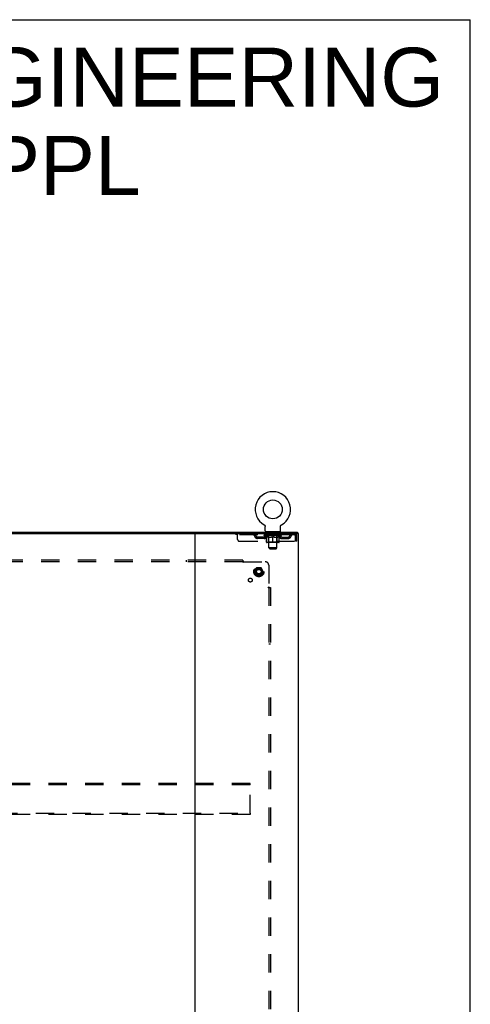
# Model space of a CAD drawing. Header units: inches. Extents: x 0 to 243, y 0 to 157.
# Tile 30 of 30: x 210 to 243, y 85 to 157. Entities that reach past the tile are written whole.
import ezdxf

# ---------------------------------------------------------------- set-up
doc = ezdxf.new("R2010")
doc.units = ezdxf.units.IN
doc.header["$LTSCALE"] = 13.357143
doc.header["$MEASUREMENT"] = 0
doc.linetypes.add('HIDDEN', pattern=[0.2, 0.1, -0.1])
doc.layers.get('0').update_dxf_attribs({"linetype": 'CONTINUOUS'})
for name, color, linetype in [('DEFAULT_2', 8, 'HIDDEN'), ('DIMENSIONS', 7, 'CONTINUOUS'), ('SUBPANEL', 7, 'CONTINUOUS')]:
    doc.layers.add(name, color=color, linetype=linetype)
doc.styles.get("Standard").update_dxf_attribs({"font": 'arial.ttf'})

msp = doc.modelspace()

# ---------------------------------------------------------------- linework, layer by layer
at = {"color": 7, "linetype": 'Continuous'}
for p, q in [((0, 157.143), (242.857, 157.143)), ((242.857, 0), (242.857, 157.143)), ((170.394, 119.821), (230.29, 119.821)), ((227.852, 120.359), (227.852, 120.359)), ((227.852, 120.359), (227.857, 120.357)), ((227.855, 120.358), (227.854, 120.359)), ((227.857, 120.357), (227.861, 120.354)), ((227.861, 120.354), (227.865, 120.351)), ((227.865, 120.351), (227.869, 120.348)), ((227.869, 120.348), (227.873, 120.345)), ((227.873, 120.345), (227.877, 120.341)), ((227.877, 120.342), (227.881, 120.338)), ((227.881, 120.338), (227.884, 120.334)), ((227.884, 120.335), (227.888, 120.331)), ((227.888, 120.331), (227.891, 120.327)), ((227.891, 120.327), (227.894, 120.323)), ((227.894, 120.323), (227.897, 120.319)), ((227.897, 120.319), (227.9, 120.315)), ((227.9, 120.315), (227.903, 120.311)), ((227.903, 120.311), (227.906, 120.306)), ((227.906, 120.306), (227.908, 120.302)), ((227.908, 120.302), (227.911, 120.297)), ((227.91, 120.297), (227.913, 120.293)), ((227.913, 120.293), (227.915, 120.288)), ((227.915, 120.288), (227.916, 120.283)), ((227.916, 120.283), (227.918, 120.278)), ((227.918, 120.278), (227.92, 120.274)), ((227.92, 120.274), (227.921, 120.269)), ((227.921, 120.269), (227.922, 120.264)), ((227.922, 120.264), (227.923, 120.259)), ((227.923, 120.259), (227.924, 120.254)), ((227.924, 120.254), (227.924, 120.249)), ((227.925, 120.239), (227.925, 120.234)), ((227.925, 119.92), (227.925, 120.234)), ((227.988, 119.851), (227.988, 119.821)), ((228.988, 119.851), (227.988, 119.851)), ((228.988, 119.851), (228.988, 119.821)), ((229.05, 120.244), (229.051, 120.249)), ((229.05, 119.92), (229.05, 120.234)), ((229.051, 120.254), (229.052, 120.259)), ((229.051, 120.249), (229.051, 120.254)), ((229.052, 120.259), (229.053, 120.264)), ((229.053, 120.264), (229.054, 120.269)), ((229.054, 120.269), (229.056, 120.274)), ((229.056, 120.274), (229.057, 120.278)), ((229.057, 120.278), (229.059, 120.283)), ((229.059, 120.283), (229.061, 120.288)), ((229.061, 120.288), (229.063, 120.293)), ((229.063, 120.293), (229.065, 120.297)), ((229.065, 120.297), (229.067, 120.302)), ((229.067, 120.302), (229.07, 120.306)), ((229.069, 120.306), (229.072, 120.311)), ((229.072, 120.311), (229.075, 120.315)), ((229.075, 120.315), (229.078, 120.319)), ((229.078, 120.319), (229.081, 120.323)), ((229.081, 120.323), (229.084, 120.327)), ((229.084, 120.327), (229.088, 120.331)), ((229.087, 120.331), (229.091, 120.335)), ((229.091, 120.334), (229.095, 120.338)), ((229.094, 120.338), (229.098, 120.342)), ((229.098, 120.341), (229.102, 120.345)), ((229.102, 120.345), (229.106, 120.348)), ((229.106, 120.348), (229.11, 120.351)), ((229.11, 120.351), (229.114, 120.354)), ((229.114, 120.354), (229.119, 120.357)), ((229.114, 120.354), (229.116, 120.355)), ((229.119, 120.357), (229.123, 120.359)), ((229.122, 120.359), (229.12, 120.358)), ((230.29, 119.821), (230.29, 119.717))]:
    msp.add_line(p, q, dxfattribs=at)
at = {"color": 3, "linetype": 'Continuous'}
for p, q in [((170.342, 119.717), (230.342, 119.717)), ((222.842, 47.955), (222.842, 119.687)), ((230.342, 47.925), (230.342, 119.717))]:
    msp.add_line(p, q, dxfattribs=at)
at = {"color": 7, "linetype": 'Continuous'}
for points in [[(227.924, 120.249), (227.925, 120.244), (227.925, 120.239)], [(229.05, 120.234), (229.05, 120.239), (229.05, 120.244)], [(229.05, 120.234), (229.05, 120.239), (229.05, 120.244)]]:
    msp.add_lwpolyline(points, dxfattribs=at)
msp.add_circle((228.488, 121.479), 0.688, dxfattribs=at)
for centre, radius, start, end in [((228.488, 121.479), 1.288, 299.50527, 240.49473), ((227.994, 119.92), 0.069, 180, 265), ((228.981, 119.92), 0.069, 275, 360)]:
    msp.add_arc(centre, radius, start, end, dxfattribs=at)
at = {"color": 3, "linetype": 'Continuous'}
for centre, radius, start, end in [((222.812, 119.687), 0.03, 0, 90), ((222.873, 119.686), 0.031, 90, 180)]:
    msp.add_arc(centre, radius, start, end, dxfattribs=at)
at = {"layer": 'DEFAULT_2', "color": 8, "linetype": 'HIDDEN'}
for p, q in [((227.852, 120.359), (227.852, 120.359)), ((227.86, 120.355), (227.861, 120.354)), ((228.085, 119.851), (228.085, 119.821)), ((228.123, 119.761), (228.123, 119.841)), ((228.853, 119.761), (228.853, 119.841)), ((228.891, 119.851), (228.891, 119.821)), ((229.123, 120.359), (229.123, 120.359)), ((225.8, 119.717), (225.8, 119.613)), ((230.071, 119.613), (225.8, 119.613)), ((225.925, 119.28), (225.925, 119.717)), ((226.05, 119.155), (230.104, 119.155)), ((226.9, 119.717), (226.9, 119.613)), ((227.373, 119.362), (227.373, 119.466)), ((227.856, 119.466), (227.373, 119.466)), ((227.856, 119.362), (227.373, 119.362)), ((227.623, 119.362), (227.623, 119.466)), ((227.854, 119.566), (227.854, 119.613)), ((229.121, 119.566), (227.854, 119.566)), ((228.014, 119.455), (227.854, 119.566)), ((227.864, 119.606), (227.864, 119.613)), ((227.873, 119.603), (227.873, 119.606)), ((227.873, 119.603), (229.103, 119.603)), ((227.882, 119.603), (227.882, 119.606)), ((227.882, 119.603), (227.882, 119.606)), ((227.893, 119.606), (227.893, 119.613)), ((227.909, 119.603), (227.909, 119.606)), ((227.911, 119.603), (227.911, 119.606)), ((227.939, 119.606), (227.939, 119.613)), ((227.954, 119.603), (227.954, 119.606)), ((227.956, 119.603), (227.956, 119.606)), ((228.161, 119.606), (227.959, 119.606)), ((228.003, 119.606), (228.003, 119.613)), ((228.004, 119.603), (228.004, 119.606)), ((228.005, 119.603), (228.005, 119.606)), ((228.008, 119.603), (228.008, 119.606)), ((228.014, 119.455), (228.024, 119.455)), ((228.015, 119.603), (228.015, 119.606)), ((228.015, 119.603), (228.015, 119.606)), ((228.018, 119.603), (228.018, 119.606)), ((228.022, 119.603), (228.022, 119.607)), ((228.024, 119.092), (228.024, 119.498)), ((228.026, 119.603), (228.026, 119.606)), ((228.04, 119.603), (228.04, 119.606)), ((228.05, 119.613), (228.05, 119.717)), ((228.058, 119.603), (228.058, 119.606)), ((228.059, 119.603), (228.059, 119.609)), ((228.914, 119.055), (228.061, 119.055)), ((228.079, 119.603), (228.079, 119.606)), ((228.079, 119.603), (228.079, 119.606)), ((228.081, 119.606), (228.081, 119.613)), ((228.09, 119.603), (228.09, 119.606)), ((228.094, 119.603), (228.094, 119.606)), ((228.104, 119.603), (228.104, 119.606)), ((228.115, 119.603), (228.115, 119.61)), ((228.13, 119.603), (228.13, 119.606)), ((228.193, 119.751), (228.133, 119.751)), ((228.133, 119.603), (228.133, 119.606)), ((228.175, 119.095), (228.135, 119.055)), ((228.161, 119.603), (228.161, 119.606)), ((228.228, 119.606), (228.166, 119.606)), ((228.166, 119.455), (228.346, 119.455)), ((228.171, 119.606), (228.171, 119.613)), ((228.175, 119.095), (228.175, 119.563)), ((228.8, 119.095), (228.175, 119.095)), ((228.178, 119.603), (228.178, 119.606)), ((228.182, 119.603), (228.182, 119.606)), ((228.188, 118.67), (228.188, 119.741)), ((228.188, 119.603), (228.188, 119.611)), ((228.193, 119.603), (228.193, 119.606)), ((228.204, 119.603), (228.204, 119.606)), ((228.228, 119.603), (228.228, 119.606)), ((228.303, 119.606), (228.243, 119.606)), ((228.264, 119.603), (228.264, 119.606)), ((228.271, 119.606), (228.271, 119.613)), ((228.275, 119.603), (228.275, 119.606)), ((228.277, 119.603), (228.277, 119.612)), ((228.28, 119.603), (228.28, 119.606)), ((228.287, 119.603), (228.287, 119.606)), ((228.303, 119.603), (228.303, 119.606)), ((228.383, 119.606), (228.329, 119.606)), ((228.342, 119.603), (228.342, 119.606)), ((228.373, 119.606), (228.451, 119.611)), ((228.378, 119.606), (228.378, 119.613)), ((228.378, 119.606), (228.378, 119.613)), ((228.378, 119.613), (228.378, 119.613)), ((228.378, 119.603), (228.378, 119.606)), ((228.382, 119.603), (228.382, 119.607)), ((228.383, 119.603), (228.383, 119.606)), ((228.383, 119.603), (228.383, 119.606)), ((228.419, 119.606), (228.483, 119.606)), ((228.424, 119.603), (228.424, 119.606)), ((228.429, 119.606), (228.429, 119.61)), ((228.451, 119.606), (228.451, 119.611)), ((228.467, 119.603), (228.467, 119.606)), ((228.485, 119.606), (228.485, 119.606)), ((228.485, 119.603), (228.485, 119.606)), ((228.485, 119.603), (228.485, 119.606)), ((228.488, 119.606), (228.488, 119.613)), ((228.488, 119.613), (228.602, 119.606)), ((228.488, 119.055), (228.488, 119.498)), ((228.49, 119.603), (228.49, 119.606)), ((228.49, 119.603), (228.49, 119.606)), ((228.49, 119.606), (228.49, 119.606)), ((228.508, 119.603), (228.508, 119.606)), ((228.508, 119.606), (228.557, 119.606)), ((228.551, 119.603), (228.551, 119.606)), ((228.592, 119.603), (228.592, 119.606)), ((228.592, 119.603), (228.592, 119.606)), ((228.592, 119.606), (228.647, 119.606)), ((228.593, 119.603), (228.593, 119.607)), ((228.597, 119.606), (228.597, 119.613)), ((228.597, 119.613), (228.598, 119.613)), ((228.597, 119.603), (228.597, 119.606)), ((228.598, 119.606), (228.598, 119.613)), ((228.629, 119.455), (228.809, 119.455)), ((228.633, 119.603), (228.633, 119.606)), ((228.673, 119.603), (228.673, 119.606)), ((228.673, 119.606), (228.732, 119.606)), ((228.688, 119.603), (228.688, 119.606)), ((228.695, 119.603), (228.695, 119.606)), ((228.698, 119.603), (228.698, 119.612)), ((228.7, 119.603), (228.7, 119.606)), ((228.704, 119.606), (228.704, 119.613)), ((228.711, 119.603), (228.711, 119.606)), ((228.748, 119.603), (228.748, 119.606)), ((228.748, 119.606), (228.81, 119.606)), ((228.772, 119.603), (228.772, 119.606)), ((228.843, 119.751), (228.783, 119.751)), ((228.783, 119.603), (228.783, 119.606)), ((228.787, 119.603), (228.787, 119.611)), ((228.788, 118.67), (228.788, 119.741)), ((228.793, 119.603), (228.793, 119.606)), ((228.797, 119.603), (228.797, 119.606)), ((228.8, 119.095), (228.8, 119.563)), ((228.8, 119.095), (228.84, 119.055)), ((228.804, 119.606), (228.804, 119.613)), ((228.815, 119.603), (228.815, 119.606)), ((228.815, 119.606), (229.016, 119.606)), ((228.842, 119.603), (228.842, 119.606)), ((228.845, 119.603), (228.845, 119.606)), ((228.86, 119.603), (228.86, 119.61)), ((228.872, 119.603), (228.872, 119.606)), ((228.881, 119.603), (228.881, 119.606)), ((228.885, 119.603), (228.885, 119.606)), ((228.895, 119.606), (228.895, 119.613)), ((228.896, 119.603), (228.896, 119.606)), ((228.896, 119.603), (228.896, 119.606)), ((228.916, 119.603), (228.916, 119.609)), ((228.917, 119.603), (228.917, 119.606)), ((228.925, 119.613), (228.925, 119.717)), ((228.935, 119.603), (228.935, 119.606)), ((228.949, 119.603), (228.949, 119.606)), ((228.951, 119.092), (228.951, 119.498)), ((228.951, 119.455), (228.962, 119.455)), ((228.954, 119.603), (228.954, 119.607)), ((228.957, 119.603), (228.957, 119.606)), ((228.96, 119.603), (228.96, 119.606)), ((228.96, 119.603), (228.96, 119.606)), ((228.962, 119.455), (229.121, 119.566)), ((228.968, 119.603), (228.968, 119.606)), ((228.971, 119.603), (228.971, 119.606)), ((228.971, 119.603), (228.971, 119.606)), ((228.973, 119.606), (228.973, 119.613)), ((229.019, 119.603), (229.019, 119.606)), ((229.022, 119.603), (229.022, 119.606)), ((229.036, 119.606), (229.036, 119.613)), ((229.065, 119.603), (229.065, 119.606)), ((229.066, 119.603), (229.066, 119.606)), ((229.083, 119.606), (229.083, 119.613)), ((229.093, 119.603), (229.093, 119.606)), ((229.094, 119.603), (229.094, 119.606)), ((229.103, 119.603), (229.103, 119.606)), ((229.111, 119.606), (229.111, 119.613)), ((229.119, 119.466), (229.602, 119.466)), ((229.119, 119.362), (229.602, 119.362)), ((229.121, 119.566), (229.121, 119.613)), ((229.352, 119.362), (229.352, 119.466)), ((229.602, 119.362), (229.602, 119.466)), ((230.071, 119.717), (230.071, 119.613)), ((230.104, 119.55), (230.104, 119.155)), ((230.134, 119.155), (230.134, 119.55)), ((230.238, 119.55), (230.134, 119.55)), ((230.238, 119.155), (230.134, 119.155)), ((230.238, 119.155), (230.238, 119.55)), ((228.788, 118.67), (228.188, 118.67)), ((228.257, 118.601), (228.188, 118.67)), ((228.257, 118.601), (228.719, 118.601)), ((228.719, 118.601), (228.788, 118.67)), ((227.304, 117.219), (227.149, 116.951)), ((227.149, 116.941), (227.304, 116.674)), ((227.621, 117.224), (227.312, 117.224)), ((227.784, 116.951), (227.63, 117.219)), ((227.63, 116.674), (227.784, 116.941)), ((227.621, 116.669), (227.312, 116.669)), ((226.842, 101.509), (173.842, 101.509)), ((226.842, 101.405), (173.842, 101.405)), ((226.842, 101.405), (226.842, 101.509)), ((226.842, 99.363), (226.842, 101.405)), ((173.842, 99.363), (226.842, 99.363)), ((226.842, 99.259), (173.842, 99.259)), ((226.842, 99.363), (226.842, 99.259))]:
    msp.add_line(p, q, dxfattribs=at)
for points in [[(228.174, 119.455), (228.149, 119.459), (228.125, 119.465), (228.1, 119.472), (228.075, 119.479), (228.05, 119.488), (228.024, 119.498)], [(228.024, 119.497), (228.049, 119.488), (228.073, 119.479), (228.096, 119.472), (228.12, 119.465), (228.143, 119.459), (228.166, 119.455)], [(228.488, 119.498), (228.462, 119.488), (228.436, 119.479), (228.411, 119.472), (228.386, 119.465), (228.361, 119.459), (228.337, 119.455)], [(228.346, 119.455), (228.37, 119.459), (228.393, 119.465), (228.416, 119.472), (228.44, 119.479), (228.464, 119.487), (228.488, 119.497)], [(228.639, 119.455), (228.614, 119.459), (228.589, 119.465), (228.564, 119.472), (228.539, 119.48), (228.513, 119.489), (228.488, 119.498)], [(228.488, 119.497), (228.512, 119.487), (228.536, 119.479), (228.559, 119.471), (228.583, 119.465), (228.606, 119.459), (228.629, 119.455)], [(228.951, 119.498), (228.925, 119.488), (228.9, 119.479), (228.875, 119.471), (228.85, 119.465), (228.826, 119.459), (228.801, 119.455)], [(228.809, 119.455), (228.832, 119.459), (228.856, 119.465), (228.879, 119.472), (228.903, 119.479), (228.927, 119.488), (228.951, 119.497)], [(230.075, 119.713), (230.073, 119.716), (230.071, 119.717)], [(230.082, 119.603), (230.08, 119.607), (230.078, 119.609), (230.075, 119.611), (230.073, 119.613), (230.071, 119.613)], [(230.075, 119.713), (230.078, 119.708), (230.08, 119.7), (230.082, 119.691), (230.085, 119.681), (230.087, 119.668), (230.089, 119.654), (230.092, 119.639), (230.094, 119.622), (230.097, 119.605), (230.099, 119.587), (230.101, 119.569), (230.104, 119.55)], [(230.082, 119.603), (230.085, 119.599), (230.087, 119.595), (230.089, 119.589), (230.092, 119.584), (230.094, 119.577), (230.097, 119.571), (230.099, 119.564), (230.101, 119.557), (230.104, 119.55)]]:
    msp.add_lwpolyline(points, dxfattribs=at)
for radius in [0.372, 0.356, 0.312, 0.204, 0.188, 0.183, 0.165]:
    msp.add_circle((227.467, 116.946), radius, dxfattribs=at)
for centre, radius, start, end in [((227.994, 119.92), 0.069, 265, 270), ((228.113, 119.841), 0.01, 0, 90), ((228.133, 119.761), 0.01, 180, 270), ((228.843, 119.761), 0.01, 270, 360), ((228.863, 119.841), 0.01, 90, 180), ((228.981, 119.92), 0.069, 270, 275), ((226.05, 119.28), 0.125, 180, 270), ((227.084, 119.55), 0.167, 8.07163, 90), ((227.084, 119.551), 0.0625, 7.98631, 90), ((227.373, 119.591), 0.229, 187.98631, 270), ((227.373, 119.591), 0.125, 188.07163, 270), ((227.856, 119.591), 0.125, 270, 351.92837), ((227.856, 119.591), 0.229, 270, 352.01369), ((228.145, 119.55), 0.167, 90, 171.92837), ((228.061, 119.092), 0.0371, 180, 270), ((228.145, 119.551), 0.0625, 90, 172.01369), ((228.135, 119.563), 0.0398, 0, 90), ((228.178, 119.741), 0.01, 0, 90), ((228.798, 119.741), 0.01, 90, 180), ((228.84, 119.563), 0.0398, 90, 180), ((228.83, 119.55), 0.167, 8.07163, 90), ((228.831, 119.551), 0.0625, 7.98631, 90), ((229.119, 119.591), 0.229, 187.98631, 270), ((228.914, 119.092), 0.0371, 270, 360), ((229.119, 119.591), 0.125, 188.07163, 270), ((229.602, 119.591), 0.125, 270, 351.92837), ((229.602, 119.591), 0.229, 270, 352.01369), ((229.891, 119.55), 0.167, 90, 171.92837), ((229.891, 119.551), 0.0625, 90, 172.01369), ((230.071, 119.55), 0.167, 0, 90), ((230.071, 119.55), 0.063, 0, 90), ((227.158, 116.946), 0.01, 150.01268, 209.98829), ((227.312, 117.214), 0.01, 90.01235, 149.98915), ((227.621, 117.214), 0.01, 30.01204, 89.98872), ((227.775, 116.946), 0.01, 330.01268, 29.98829), ((227.312, 116.679), 0.01, 210.01204, 269.98872), ((227.621, 116.679), 0.01, 270.01235, 329.98915)]:
    msp.add_arc(centre, radius, start, end, dxfattribs=at)
for centre, major_axis, ratio, start_param, end_param in [((228.488, 119.613), (0.633, 0.007), 0.05963, 2.96643, 3.140963), ((227.835, 119.601), (0.198, 0), 0.060556, 0.430652, 1.470503), ((228.488, 119.613), (0.633, 0), 0.060556, -3.141593, -2.96706), ((227.835, 119.594), (0.198, 0.002), 0.05963, 1.376596, 1.469874), ((228.488, 119.613), (0.633, 0.013), 0.05688, 2.791345, 2.965878), ((227.81, 119.601), (0.198, 0.002), 0.05963, 0.25549, 1.295341), ((227.879, 119.601), (0.198, -0.002), 0.05963, 0.605815, 1.645666), ((228.488, 119.613), (0.633, -0.007), 0.05963, -2.96643, -2.791898), ((227.879, 119.594), (0.198, 0), 0.060556, 1.551758, 1.645036), ((227.81, 119.594), (0.198, 0.004), 0.05688, 1.20151, 1.294789), ((227.88, 119.597), (0.164, 0.002), 0.05963, 1.065228, 1.614276), ((227.86, 119.597), (0.164, 0.003), 0.05688, 0.890143, 1.43919), ((227.918, 119.597), (0.164, 0), 0.060556, 1.240391, 1.789438), ((228.488, 119.613), (0.633, 0.019), 0.052395, 2.616403, 2.790936), ((227.806, 119.601), (0.198, 0.004), 0.05688, 0.080405, 1.120256), ((227.941, 119.601), (0.198, -0.004), 0.05688, 0.7809, 1.820751), ((228.488, 119.613), (0.633, -0.013), 0.05688, -2.791345, -2.616812), ((227.941, 119.594), (0.198, -0.002), 0.05963, 1.72692, 1.820198), ((227.806, 119.594), (0.198, 0.006), 0.052395, 1.026568, 1.119847), ((227.859, 119.597), (0.164, 0.005), 0.052395, 0.715201, 1.264248), ((227.974, 119.597), (0.164, -0.002), 0.05963, 1.415553, 1.9646), ((228.488, 119.613), (0.633, 0.025), 0.046319, 2.441654, 2.616187), ((228.021, 119.601), (0.198, -0.006), 0.052395, 0.955842, 1.995693), ((227.823, 119.601), (0.198, 0.006), 0.052395, -0.094537, 0.945314), ((228.488, 119.613), (0.633, -0.019), 0.052395, -2.616403, -2.44187), ((228.021, 119.594), (0.198, -0.004), 0.05688, 1.902006, 1.995284), ((227.823, 119.594), (0.198, 0.008), 0.046319, 0.851819, 0.945098), ((227.878, 119.597), (0.164, 0.006), 0.046319, 0.540452, 1.089499), ((228.045, 119.597), (0.164, -0.003), 0.05688, 1.590638, 2.139686), ((228.488, 119.613), (0.633, 0.029), 0.038841, 2.267123, 2.441656), ((228.114, 119.601), (0.198, -0.008), 0.046319, 1.130591, 2.170442), ((227.861, 119.601), (0.198, 0.008), 0.046319, -0.269286, 0.770565), ((228.488, 119.613), (0.633, -0.025), 0.046319, -2.441654, -2.267121), ((228.114, 119.594), (0.198, -0.006), 0.052395, 2.076947, 2.170226), ((227.861, 119.594), (0.198, 0.009), 0.038841, 0.677289, 0.770567), ((227.915, 119.597), (0.164, 0.008), 0.038841, 0.365921, 0.914969), ((228.129, 119.597), (0.164, -0.005), 0.052395, 1.76558, 2.314627), ((228.488, 119.613), (0.633, 0.033), 0.030195, 2.09281, 2.267343), ((228.219, 119.601), (0.198, -0.009), 0.038841, 1.305122, 2.344973), ((227.917, 119.601), (0.198, 0.009), 0.038841, -0.443817, 0.596034), ((228.488, 119.613), (0.633, -0.029), 0.038841, -2.267123, -2.092591), ((228.219, 119.594), (0.198, -0.008), 0.046319, 2.251696, 2.344975), ((227.917, 119.594), (0.198, 0.01), 0.030195, 0.502975, 0.596254), ((227.969, 119.597), (0.164, 0.009), 0.030195, 0.191608, 0.740655), ((228.225, 119.597), (0.164, -0.006), 0.046319, 1.940329, 2.489376), ((227.99, 119.601), (0.198, 0.01), 0.030195, -0.61813, 0.421721), ((228.488, 119.613), (0.633, 0.036), 0.020645, 1.918687, 2.09322), ((228.332, 119.601), (0.198, -0.01), 0.030195, 1.479435, 2.519286), ((228.488, 119.613), (0.633, -0.033), 0.030195, -2.09281, -1.918277), ((228.332, 119.594), (0.198, -0.009), 0.038841, 2.426227, 2.519505), ((227.99, 119.594), (0.198, 0.011), 0.020645, 0.328852, 0.422131), ((228.039, 119.597), (0.164, 0.009), 0.020645, 0.017485, 0.566532), ((228.328, 119.597), (0.164, -0.008), 0.038841, 2.11486, 2.663907), ((228.079, 119.601), (0.198, 0.011), 0.020645, -0.792253, 0.247598), ((228.488, 119.613), (0.633, 0.038), 0.010478, 1.744704, 1.919237), ((228.449, 119.601), (0.198, -0.011), 0.020645, 1.653558, 2.693409), ((228.488, 119.613), (0.633, -0.036), 0.020645, -1.918687, -1.744154), ((228.449, 119.594), (0.198, -0.01), 0.030195, 2.60054, 2.693819), ((228.079, 119.594), (0.198, 0.012), 0.010478, 0.154869, 0.248148), ((228.123, 119.597), (0.164, 0.01), 0.010478, 6.126688, 6.675735), ((228.437, 119.597), (0.164, -0.009), 0.030195, 2.289173, 2.83822), ((228.18, 119.601), (0.198, 0.012), 0.010478, -0.966236, -0.000846), ((228.568, 119.601), (0.198, -0.012), 0.010478, 1.827541, 2.867392), ((228.488, 119.613), (0.633, -0.038), 0.010478, -1.744704, -1.570171), ((228.568, 119.594), (0.198, -0.011), 0.020645, 2.774664, 2.867942), ((228.546, 119.597), (0.164, -0.009), 0.020645, 2.463296, 3.012344), ((228.407, 119.601), (0.198, 0.012), 0.010478, 0.274201, 1.314052), ((228.321, 119.597), (0.164, 0.01), 0.010478, -0.000298, 0.504314), ((228.29, 119.594), (0.198, 0.012), 0.010478, 0.192946, 0.399283), ((228.488, 119.613), (0.633, 0.038), 0.010478, -1.578586, -1.396888), ((228.685, 119.594), (0.198, -0.012), 0.010478, 2.948646, 3.041925), ((228.654, 119.597), (0.164, -0.01), 0.010478, 2.637279, 3.142076), ((228.526, 119.601), (0.198, 0.011), 0.020645, 0.448184, 1.488034), ((228.429, 119.597), (0.164, 0.009), 0.020645, 0.129249, 0.678296), ((228.407, 119.594), (0.198, 0.011), 0.020645, 0.273651, 0.366929), ((228.795, 119.601), (0.198, -0.012), 0.010478, -3.140747, -2.175357), ((228.488, 119.613), (0.633, 0.036), 0.020645, -1.397439, -1.222906), ((228.488, 119.613), (0.633, -0.038), 0.010478, 1.222355, 1.396888), ((228.643, 119.601), (0.198, 0.01), 0.030195, 0.622307, 1.662158), ((228.539, 119.597), (0.164, 0.009), 0.030195, 0.303372, 0.852419), ((228.852, 119.597), (0.164, -0.01), 0.010478, 2.749043, 3.29809), ((228.896, 119.601), (0.198, -0.011), 0.020645, 2.893995, 3.933846), ((228.526, 119.594), (0.198, 0.01), 0.030195, 0.447774, 0.541052), ((228.896, 119.594), (0.198, -0.012), 0.010478, 2.893445, 2.986723), ((228.488, 119.613), (0.633, 0.033), 0.030195, -1.223315, -1.048783), ((228.488, 119.613), (0.633, -0.036), 0.020645, 1.048373, 1.222906), ((228.756, 119.601), (0.198, 0.009), 0.038841, 0.79662, 1.836471), ((228.647, 119.597), (0.164, 0.008), 0.038841, 0.477686, 1.026733), ((228.936, 119.597), (0.164, -0.009), 0.020645, 2.57506, 3.124108), ((228.985, 119.601), (0.198, -0.01), 0.030195, 2.719872, 3.759723), ((228.861, 119.601), (0.198, 0.008), 0.046319, 0.971151, 2.011002), ((228.643, 119.594), (0.198, 0.009), 0.038841, 0.622087, 0.715366), ((228.985, 119.594), (0.198, -0.011), 0.020645, 2.719462, 2.812741), ((228.488, 119.613), (0.633, 0.029), 0.038841, -1.049002, -0.874469), ((228.488, 119.613), (0.633, -0.033), 0.030195, 0.87425, 1.048783), ((228.75, 119.597), (0.164, 0.006), 0.046319, 0.652216, 1.201263), ((228.955, 119.601), (0.198, 0.006), 0.052395, 1.1459, 2.185751), ((229.006, 119.597), (0.164, -0.009), 0.030195, 2.400937, 2.949985), ((229.058, 119.601), (0.198, -0.009), 0.038841, 2.545558, 3.585409), ((228.846, 119.597), (0.164, 0.005), 0.052395, 0.826965, 1.376012), ((228.756, 119.594), (0.198, 0.008), 0.046319, 0.796618, 0.889896), ((229.058, 119.594), (0.198, -0.01), 0.030195, 2.545339, 2.638617), ((229.034, 119.601), (0.198, 0.004), 0.05688, 1.320842, 2.360692), ((228.488, 119.613), (0.633, 0.025), 0.046319, -0.874471, -0.699939), ((228.488, 119.613), (0.633, -0.029), 0.038841, 0.699936, 0.874469), ((229.115, 119.601), (0.198, -0.008), 0.046319, 2.371028, 3.410879), ((229.06, 119.597), (0.164, -0.008), 0.038841, 2.226624, 2.775671), ((229.097, 119.601), (0.198, 0.002), 0.05963, 1.495927, 2.535778), ((228.931, 119.597), (0.164, 0.003), 0.05688, 1.001907, 1.550954), ((229.152, 119.601), (0.198, -0.006), 0.052395, 2.196279, 3.23613), ((229.097, 119.597), (0.164, -0.006), 0.046319, 2.052093, 2.601141), ((228.861, 119.594), (0.198, 0.006), 0.052395, 0.971367, 1.064645), ((229.115, 119.594), (0.198, -0.009), 0.038841, 2.371026, 2.464304), ((229.141, 119.601), (0.198, 0), 0.060556, 1.671089, 2.71094), ((229.169, 119.601), (0.198, -0.004), 0.05688, 2.021337, 3.061188), ((228.488, 119.613), (0.633, 0.019), 0.052395, -0.699723, -0.52519), ((228.488, 119.613), (0.633, -0.025), 0.046319, 0.525406, 0.699939), ((229.165, 119.601), (0.198, -0.002), 0.05963, 1.846251, 2.886102), ((229.002, 119.597), (0.164, 0.002), 0.05963, 1.176993, 1.72604), ((229.116, 119.597), (0.164, -0.005), 0.052395, 1.877344, 2.426392), ((229.057, 119.597), (0.164, 0), 0.060556, 1.352155, 1.901202), ((229.115, 119.597), (0.164, -0.003), 0.05688, 1.702402, 2.25145), ((229.095, 119.597), (0.164, -0.002), 0.05963, 1.527317, 2.076364), ((228.955, 119.594), (0.198, 0.004), 0.05688, 1.146309, 1.239587), ((229.152, 119.594), (0.198, -0.008), 0.046319, 2.196495, 2.289773), ((228.488, 119.613), (0.633, 0.013), 0.05688, -0.524781, -0.350248), ((228.488, 119.613), (0.633, -0.019), 0.052395, 0.350657, 0.52519), ((229.034, 119.594), (0.198, 0.002), 0.05963, 1.321394, 1.414673), ((229.169, 119.594), (0.198, -0.006), 0.052395, 2.021746, 2.115024), ((228.488, 119.613), (0.633, 0.007), 0.05963, -0.349695, -0.175162), ((228.488, 119.613), (0.633, -0.013), 0.05688, 0.175715, 0.350248), ((229.097, 119.594), (0.198, 0), 0.060556, 1.496556, 1.589835), ((229.165, 119.594), (0.198, -0.004), 0.05688, 1.846804, 1.940083), ((229.141, 119.594), (0.198, -0.002), 0.05963, 1.671719, 1.764997), ((228.488, 119.613), (0.633, 0), 0.060556, -0.174533, 0), ((228.488, 119.613), (0.633, -0.007), 0.05963, 0.000629, 0.175162)]:
    msp.add_ellipse(centre, major_axis=major_axis, ratio=ratio, start_param=start_param, end_param=end_param, dxfattribs=at)
at = {"layer": 'SUBPANEL', "color": 8, "linetype": 'HIDDEN'}
for p, q in [((226.31, 117.79), (174.373, 117.79)), ((226.31, 117.665), (174.373, 117.665)), ((222.185, 117.79), (222.185, 117.665)), ((226.31, 117.79), (226.31, 117.624)), ((226.346, 117.665), (227.935, 117.665)), ((228.185, 117.415), (228.185, 115.825)), ((228.145, 115.79), (228.31, 115.79)), ((228.185, 115.79), (228.185, 51.852)), ((228.204, 115.807), (228.198, 115.813)), ((228.31, 115.79), (228.31, 51.852)), ((228.31, 111.665), (228.185, 111.665))]:
    msp.add_line(p, q, dxfattribs=at)
for points in [[(226.31, 117.703), (226.312, 117.701), (226.314, 117.699), (226.315, 117.697), (226.317, 117.695), (226.318, 117.693), (226.32, 117.691), (226.321, 117.69), (226.323, 117.688), (226.324, 117.687), (226.326, 117.685), (226.327, 117.683)], [(226.31, 117.624), (226.312, 117.625), (226.314, 117.625), (226.316, 117.626), (226.317, 117.627), (226.319, 117.628), (226.32, 117.629), (226.322, 117.631), (226.323, 117.632), (226.325, 117.634), (226.326, 117.636), (226.327, 117.637), (226.329, 117.639), (226.33, 117.641), (226.331, 117.643), (226.333, 117.645), (226.336, 117.65)], [(226.327, 117.683), (226.334, 117.677), (226.336, 117.675), (226.338, 117.673), (226.339, 117.671), (226.341, 117.67), (226.343, 117.668), (226.344, 117.666), (226.346, 117.665)], [(226.336, 117.65), (226.337, 117.652), (226.338, 117.655), (226.34, 117.657), (226.341, 117.659), (226.343, 117.661), (226.344, 117.663), (226.346, 117.665)], [(228.145, 115.79), (228.145, 115.792), (228.146, 115.793), (228.147, 115.795), (228.148, 115.797), (228.149, 115.798), (228.15, 115.8), (228.151, 115.801), (228.153, 115.803), (228.154, 115.804), (228.156, 115.806), (228.158, 115.807), (228.16, 115.808), (228.162, 115.81), (228.164, 115.811), (228.166, 115.812)], [(228.166, 115.812), (228.171, 115.815), (228.173, 115.816), (228.175, 115.818), (228.178, 115.819), (228.18, 115.821), (228.182, 115.822), (228.184, 115.824), (228.185, 115.825)], [(228.198, 115.813), (228.196, 115.815), (228.194, 115.817), (228.192, 115.819), (228.19, 115.821), (228.189, 115.822), (228.187, 115.824), (228.185, 115.825)], [(228.224, 115.79), (228.222, 115.791), (228.22, 115.793), (228.218, 115.795), (228.216, 115.796), (228.214, 115.798), (228.212, 115.799), (228.21, 115.801), (228.209, 115.802), (228.207, 115.804), (228.206, 115.805), (228.204, 115.807)]]:
    msp.add_lwpolyline(points, dxfattribs=at)
for centre, radius in [((227.467, 116.946), 0.25), ((226.848, 116.327), 0.141)]:
    msp.add_circle(centre, radius, dxfattribs=at)
msp.add_arc((227.935, 117.415), 0.25, 0, 90, dxfattribs=at)

# ---------------------------------------------------------------- texts
at = {"layer": 'DIMENSIONS', "color": 2, "linetype": 'Continuous', "insert": (186.748, 155.1), "char_height": 4.28571, "width": 108.24217, "attachment_point": 2, "line_spacing_factor": 0.9}
msp.add_mtext('SAGINAW CONTROL & ENGINEERING\\PSCE-72EL6018SSLPPL', dxfattribs=at)

doc.saveas('drawing.dxf')
